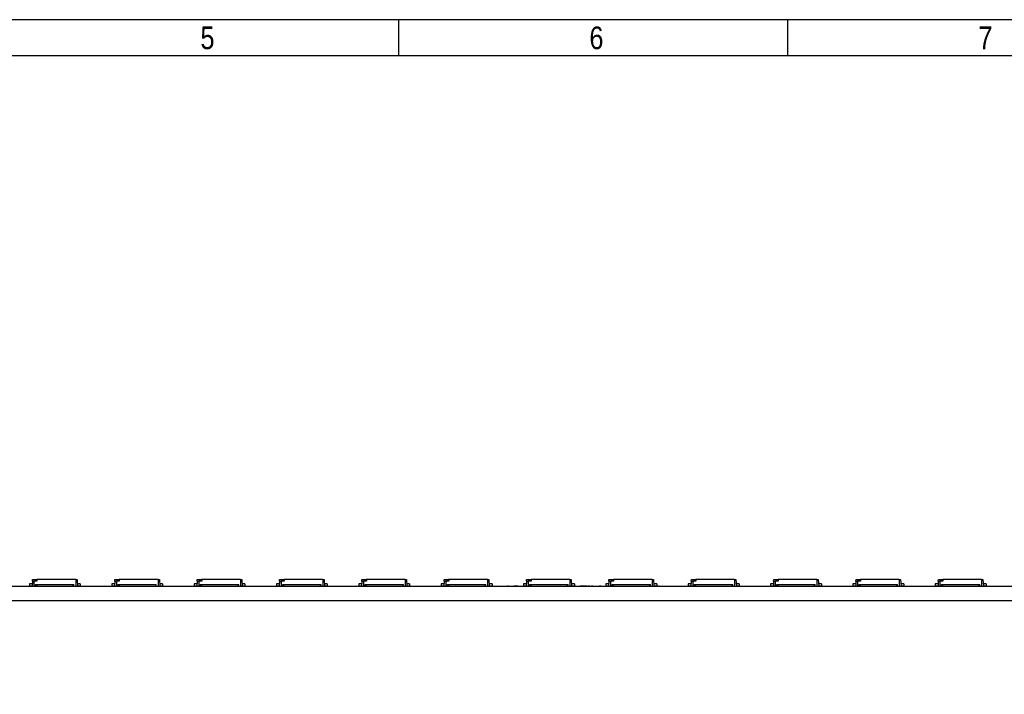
# Model space of a CAD drawing. Header units: millimetres. Extents: x 16 to 406, y 14 to 285.
# Tile 9 of 10: x 192 to 301, y 210 to 285. Entities that reach past the tile are written whole.
import ezdxf

# ---------------------------------------------------------------- set-up
doc = ezdxf.new("R2010")
doc.units = ezdxf.units.MM
for name, color, linetype in [('10', 7, 'Continuous'), ('Default', 7, 'Continuous'), ('LINLED_280X24MM_', 7, 'Continuous')]:
    doc.layers.add(name, color=color, linetype=linetype)
doc.styles.add('SEACAD_Arial', font='arial.ttf')

# ---------------------------------------------------------------- blocks, each defined once
blk = doc.blocks.new('SE1')
at = {"layer": 'LINLED_280X24MM_', "color": 7, "linetype": 'Continuous'}
for p, q in [((193.7, 222.69), (193.67, 222.14)), ((193.7, 222.69), (193.71, 222.84)), ((193.7, 222.69), (193.87, 222.69)), ((193.71, 222.84), (194.19, 222.84)), ((194.2, 222.69), (193.87, 222.69)), ((193.87, 222.69), (193.87, 222.14)), ((194.19, 222.84), (194.2, 222.69)), ((198.47, 222.84), (194.19, 222.84)), ((198.47, 222.84), (198.62, 222.84)), ((198.47, 222.84), (198.47, 222.14)), ((198.62, 222.84), (198.67, 222.14)), ((202.78, 222.69), (202.75, 222.14)), ((202.78, 222.69), (202.79, 222.84)), ((202.78, 222.69), (202.95, 222.69)), ((202.79, 222.84), (203.27, 222.84)), ((203.28, 222.69), (202.95, 222.69)), ((202.95, 222.69), (202.95, 222.14)), ((203.27, 222.84), (203.28, 222.69)), ((207.55, 222.84), (203.27, 222.84)), ((207.55, 222.84), (207.7, 222.84)), ((207.55, 222.84), (207.55, 222.14)), ((207.7, 222.84), (207.75, 222.14)), ((211.86, 222.69), (211.83, 222.14)), ((211.86, 222.69), (211.87, 222.84)), ((211.86, 222.69), (212.03, 222.69)), ((211.87, 222.84), (212.35, 222.84)), ((212.36, 222.69), (212.03, 222.69)), ((212.03, 222.69), (212.03, 222.14)), ((212.35, 222.84), (212.36, 222.69)), ((216.63, 222.84), (212.35, 222.84)), ((216.63, 222.84), (216.78, 222.84)), ((216.63, 222.84), (216.63, 222.14)), ((216.78, 222.84), (216.83, 222.14)), ((220.94, 222.69), (220.91, 222.14)), ((220.94, 222.69), (220.95, 222.84)), ((220.94, 222.69), (221.11, 222.69)), ((220.95, 222.84), (221.43, 222.84)), ((221.44, 222.69), (221.11, 222.69)), ((221.11, 222.69), (221.11, 222.14)), ((221.43, 222.84), (221.44, 222.69)), ((225.71, 222.84), (221.43, 222.84)), ((225.71, 222.84), (225.86, 222.84)), ((225.71, 222.84), (225.71, 222.14)), ((225.86, 222.84), (225.91, 222.14)), ((230.02, 222.69), (229.99, 222.14)), ((230.02, 222.69), (230.03, 222.84)), ((230.02, 222.69), (230.19, 222.69)), ((230.03, 222.84), (230.51, 222.84)), ((230.52, 222.69), (230.19, 222.69)), ((230.19, 222.69), (230.19, 222.14)), ((230.51, 222.84), (230.52, 222.69)), ((234.79, 222.84), (230.51, 222.84)), ((234.79, 222.84), (234.94, 222.84)), ((234.79, 222.84), (234.79, 222.14)), ((234.94, 222.84), (234.99, 222.14)), ((239.1, 222.69), (239.07, 222.14)), ((239.1, 222.69), (239.11, 222.84)), ((239.1, 222.69), (239.27, 222.69)), ((239.11, 222.84), (239.59, 222.84)), ((239.6, 222.69), (239.27, 222.69)), ((239.27, 222.69), (239.27, 222.14)), ((239.59, 222.84), (239.6, 222.69)), ((243.87, 222.84), (239.59, 222.84)), ((243.87, 222.84), (244.02, 222.84)), ((243.87, 222.84), (243.87, 222.14)), ((244.02, 222.84), (244.07, 222.14)), ((248.18, 222.69), (248.15, 222.14)), ((248.18, 222.69), (248.19, 222.84)), ((248.18, 222.69), (248.35, 222.69)), ((248.19, 222.84), (248.67, 222.84)), ((248.68, 222.69), (248.35, 222.69)), ((248.35, 222.69), (248.35, 222.14)), ((248.67, 222.84), (248.68, 222.69)), ((252.95, 222.84), (248.67, 222.84)), ((252.95, 222.84), (253.1, 222.84)), ((252.95, 222.84), (252.95, 222.14)), ((253.1, 222.84), (253.15, 222.14)), ((257.26, 222.69), (257.23, 222.14)), ((257.26, 222.69), (257.27, 222.84)), ((257.26, 222.69), (257.43, 222.69)), ((257.27, 222.84), (257.75, 222.84)), ((257.76, 222.69), (257.43, 222.69)), ((257.43, 222.69), (257.43, 222.14)), ((257.75, 222.84), (257.76, 222.69)), ((262.03, 222.84), (257.75, 222.84)), ((262.03, 222.84), (262.18, 222.84)), ((262.03, 222.84), (262.03, 222.14)), ((262.18, 222.84), (262.23, 222.14)), ((266.34, 222.69), (266.31, 222.14)), ((266.34, 222.69), (266.35, 222.84)), ((266.34, 222.69), (266.51, 222.69)), ((266.35, 222.84), (266.83, 222.84)), ((266.84, 222.69), (266.51, 222.69)), ((266.51, 222.69), (266.51, 222.14)), ((266.83, 222.84), (266.84, 222.69)), ((271.11, 222.84), (266.83, 222.84)), ((271.11, 222.84), (271.26, 222.84)), ((271.11, 222.84), (271.11, 222.14)), ((271.26, 222.84), (271.31, 222.14)), ((275.42, 222.69), (275.39, 222.14)), ((275.42, 222.69), (275.43, 222.84)), ((275.42, 222.69), (275.59, 222.69)), ((275.43, 222.84), (275.91, 222.84)), ((275.92, 222.69), (275.59, 222.69)), ((275.59, 222.69), (275.59, 222.14)), ((275.91, 222.84), (275.92, 222.69)), ((280.19, 222.84), (275.91, 222.84)), ((280.19, 222.84), (280.34, 222.84)), ((280.19, 222.84), (280.19, 222.14)), ((280.34, 222.84), (280.39, 222.14)), ((284.5, 222.69), (284.47, 222.14)), ((284.5, 222.69), (284.51, 222.84)), ((284.5, 222.69), (284.67, 222.69)), ((284.51, 222.84), (284.99, 222.84)), ((285, 222.69), (284.67, 222.69)), ((284.67, 222.69), (284.67, 222.14)), ((284.99, 222.84), (285, 222.69)), ((289.27, 222.84), (284.99, 222.84)), ((289.27, 222.84), (289.42, 222.84)), ((289.27, 222.84), (289.27, 222.14)), ((289.42, 222.84), (289.47, 222.14)), ((293.58, 222.69), (293.55, 222.14)), ((293.58, 222.69), (293.59, 222.84)), ((293.58, 222.69), (293.75, 222.69)), ((293.59, 222.84), (294.07, 222.84)), ((294.08, 222.69), (293.75, 222.69)), ((293.75, 222.69), (293.75, 222.14)), ((294.07, 222.84), (294.08, 222.69)), ((298.35, 222.84), (294.07, 222.84)), ((298.35, 222.84), (298.5, 222.84)), ((298.35, 222.84), (298.35, 222.14)), ((298.5, 222.84), (298.55, 222.14)), ((69.79, 222.14), (349.79, 222.14)), ((193.68, 222.39), (193.37, 222.39)), ((193.37, 222.39), (193.37, 222.14)), ((193.67, 222.14), (193.37, 222.14)), ((194.07, 222.14), (194.05, 222.29)), ((194.05, 222.29), (194.17, 222.29)), ((194.17, 222.29), (198.17, 222.29)), ((194.17, 222.29), (194.17, 222.14)), ((198.17, 222.29), (198.28, 222.29)), ((198.17, 222.29), (198.17, 222.14)), ((198.27, 222.14), (198.28, 222.29)), ((198.97, 222.39), (198.65, 222.39)), ((198.97, 222.14), (198.67, 222.14)), ((198.97, 222.39), (198.97, 222.14)), ((202.76, 222.39), (202.45, 222.39)), ((202.45, 222.39), (202.45, 222.14)), ((202.75, 222.14), (202.45, 222.14)), ((203.15, 222.14), (203.13, 222.29)), ((203.13, 222.29), (203.25, 222.29)), ((203.25, 222.29), (207.25, 222.29)), ((203.25, 222.29), (203.25, 222.14)), ((207.25, 222.29), (207.36, 222.29)), ((207.25, 222.29), (207.25, 222.14)), ((207.35, 222.14), (207.36, 222.29)), ((208.05, 222.39), (207.73, 222.39)), ((208.05, 222.14), (207.75, 222.14)), ((208.05, 222.39), (208.05, 222.14)), ((211.84, 222.39), (211.53, 222.39)), ((211.53, 222.39), (211.53, 222.14)), ((211.83, 222.14), (211.53, 222.14)), ((212.23, 222.14), (212.21, 222.29)), ((212.21, 222.29), (212.33, 222.29)), ((212.33, 222.29), (216.33, 222.29)), ((212.33, 222.29), (212.33, 222.14)), ((216.33, 222.29), (216.44, 222.29)), ((216.33, 222.29), (216.33, 222.14)), ((216.43, 222.14), (216.44, 222.29)), ((217.13, 222.39), (216.81, 222.39)), ((217.13, 222.14), (216.83, 222.14)), ((217.13, 222.39), (217.13, 222.14)), ((220.92, 222.39), (220.61, 222.39)), ((220.61, 222.39), (220.61, 222.14)), ((220.91, 222.14), (220.61, 222.14)), ((221.31, 222.14), (221.29, 222.29)), ((221.29, 222.29), (221.41, 222.29)), ((221.41, 222.29), (225.41, 222.29)), ((221.41, 222.29), (221.41, 222.14)), ((225.41, 222.29), (225.52, 222.29)), ((225.41, 222.29), (225.41, 222.14)), ((225.51, 222.14), (225.52, 222.29)), ((226.21, 222.39), (225.89, 222.39)), ((226.21, 222.14), (225.91, 222.14)), ((226.21, 222.39), (226.21, 222.14)), ((230, 222.39), (229.69, 222.39)), ((229.69, 222.39), (229.69, 222.14)), ((229.99, 222.14), (229.69, 222.14)), ((230.39, 222.14), (230.37, 222.29)), ((230.37, 222.29), (230.49, 222.29)), ((230.49, 222.29), (234.49, 222.29)), ((230.49, 222.29), (230.49, 222.14)), ((234.49, 222.29), (234.6, 222.29)), ((234.49, 222.29), (234.49, 222.14)), ((234.59, 222.14), (234.6, 222.29)), ((235.29, 222.39), (234.97, 222.39)), ((235.29, 222.14), (234.99, 222.14)), ((235.29, 222.39), (235.29, 222.14)), ((239.08, 222.39), (238.77, 222.39)), ((238.77, 222.39), (238.77, 222.14)), ((239.07, 222.14), (238.77, 222.14)), ((239.47, 222.14), (239.45, 222.29)), ((239.45, 222.29), (239.57, 222.29)), ((239.57, 222.29), (243.57, 222.29)), ((239.57, 222.29), (239.57, 222.14)), ((243.57, 222.29), (243.68, 222.29)), ((243.57, 222.29), (243.57, 222.14)), ((243.67, 222.14), (243.68, 222.29)), ((244.37, 222.39), (244.05, 222.39)), ((244.37, 222.14), (244.07, 222.14)), ((244.37, 222.39), (244.37, 222.14)), ((244.4, 222.14), (244.4, 222.14)), ((244.4, 222.14), (244.4, 222.14)), ((244.57, 222.14), (244.57, 222.14)), ((245.35, 222.14), (245.35, 222.14)), ((245.35, 222.14), (245.35, 222.14)), ((245.47, 222.14), (245.47, 222.14)), ((246.2, 222.14), (246.07, 222.14)), ((246.07, 222.14), (246.07, 222.14)), ((246.2, 222.14), (246.2, 222.14)), ((246.91, 222.14), (246.78, 222.14)), ((246.78, 222.14), (246.78, 222.14)), ((247.05, 222.14), (246.91, 222.14)), ((246.91, 222.14), (246.91, 222.14)), ((247.05, 222.14), (247.05, 222.14)), ((247.21, 222.14), (247.05, 222.14)), ((247.05, 222.14), (247.05, 222.14)), ((247.21, 222.14), (247.21, 222.14)), ((247.27, 222.14), (247.25, 222.14)), ((247.25, 222.14), (247.25, 222.14)), ((248.16, 222.39), (247.85, 222.39)), ((247.85, 222.39), (247.85, 222.14)), ((248.15, 222.14), (247.85, 222.14)), ((248.55, 222.14), (248.53, 222.29)), ((248.53, 222.29), (248.65, 222.29)), ((248.65, 222.29), (252.65, 222.29)), ((248.65, 222.29), (248.65, 222.14)), ((252.65, 222.29), (252.76, 222.29)), ((252.65, 222.29), (252.65, 222.14)), ((252.75, 222.14), (252.76, 222.29)), ((253.45, 222.39), (253.13, 222.39)), ((253.45, 222.14), (253.15, 222.14)), ((253.45, 222.39), (253.45, 222.14)), ((253.46, 222.14), (253.45, 222.14)), ((253.46, 222.14), (253.46, 222.14)), ((254.81, 222.14), (254.09, 222.14)), ((254.09, 222.14), (254.09, 222.14)), ((254.81, 222.14), (254.81, 222.14)), ((255.12, 222.14), (254.98, 222.14)), ((254.98, 222.14), (254.98, 222.14)), ((255.12, 222.14), (255.12, 222.14)), ((255.48, 222.14), (255.34, 222.14)), ((255.34, 222.14), (255.34, 222.14)), ((255.48, 222.14), (255.48, 222.14)), ((256.02, 222.14), (256.02, 222.14)), ((256.02, 222.14), (256.02, 222.14)), ((256.38, 222.14), (256.24, 222.14)), ((256.24, 222.14), (256.24, 222.14)), ((256.38, 222.14), (256.38, 222.14)), ((257.24, 222.39), (256.93, 222.39)), ((256.93, 222.39), (256.93, 222.14)), ((257.23, 222.14), (256.93, 222.14)), ((257.63, 222.14), (257.61, 222.29)), ((257.61, 222.29), (257.73, 222.29)), ((257.73, 222.29), (261.73, 222.29)), ((257.73, 222.29), (257.73, 222.14)), ((261.73, 222.29), (261.84, 222.29)), ((261.73, 222.29), (261.73, 222.14)), ((261.83, 222.14), (261.84, 222.29)), ((262.53, 222.39), (262.21, 222.39)), ((262.53, 222.14), (262.23, 222.14)), ((262.24, 222.14), (262.24, 222.14)), ((262.45, 222.14), (262.45, 222.14)), ((262.53, 222.39), (262.53, 222.14)), ((262.59, 222.14), (262.53, 222.14)), ((262.59, 222.14), (262.59, 222.14)), ((262.79, 222.14), (262.73, 222.14)), ((262.73, 222.14), (262.73, 222.14)), ((262.81, 222.14), (262.81, 222.14)), ((266.32, 222.39), (266.01, 222.39)), ((266.01, 222.39), (266.01, 222.14)), ((266.31, 222.14), (266.01, 222.14)), ((266.71, 222.14), (266.69, 222.29)), ((266.69, 222.29), (266.81, 222.29)), ((266.81, 222.29), (270.81, 222.29)), ((266.81, 222.29), (266.81, 222.14)), ((270.81, 222.29), (270.92, 222.29)), ((270.81, 222.29), (270.81, 222.14)), ((270.91, 222.14), (270.92, 222.29)), ((271.61, 222.39), (271.29, 222.39)), ((271.61, 222.14), (271.31, 222.14)), ((271.61, 222.39), (271.61, 222.14)), ((275.4, 222.39), (275.09, 222.39)), ((275.09, 222.39), (275.09, 222.14)), ((275.39, 222.14), (275.09, 222.14)), ((275.79, 222.14), (275.77, 222.29)), ((275.77, 222.29), (275.89, 222.29)), ((275.89, 222.29), (279.89, 222.29)), ((275.89, 222.29), (275.89, 222.14)), ((279.89, 222.29), (280, 222.29)), ((279.89, 222.29), (279.89, 222.14)), ((279.99, 222.14), (280, 222.29)), ((280.69, 222.39), (280.37, 222.39)), ((280.69, 222.14), (280.39, 222.14)), ((280.69, 222.39), (280.69, 222.14)), ((284.48, 222.39), (284.17, 222.39)), ((284.17, 222.39), (284.17, 222.14)), ((284.47, 222.14), (284.17, 222.14)), ((284.87, 222.14), (284.85, 222.29)), ((284.85, 222.29), (284.97, 222.29)), ((284.97, 222.29), (288.97, 222.29)), ((284.97, 222.29), (284.97, 222.14)), ((288.97, 222.29), (289.08, 222.29)), ((288.97, 222.29), (288.97, 222.14)), ((289.07, 222.14), (289.08, 222.29)), ((289.77, 222.39), (289.45, 222.39)), ((289.77, 222.14), (289.47, 222.14)), ((289.77, 222.39), (289.77, 222.14)), ((293.56, 222.39), (293.25, 222.39)), ((293.25, 222.39), (293.25, 222.14)), ((293.55, 222.14), (293.25, 222.14)), ((293.95, 222.14), (293.93, 222.29)), ((293.93, 222.29), (294.05, 222.29)), ((294.05, 222.29), (298.05, 222.29)), ((294.05, 222.29), (294.05, 222.14)), ((298.05, 222.29), (298.16, 222.29)), ((298.05, 222.29), (298.05, 222.14)), ((298.15, 222.14), (298.16, 222.29)), ((298.85, 222.39), (298.53, 222.39)), ((298.85, 222.14), (298.55, 222.14)), ((298.85, 222.39), (298.85, 222.14)), ((69.79, 220.54), (349.79, 220.54))]:
    blk.add_line(p, q, dxfattribs=at)
blk.add_arc((256.67, 194.1), 28.05, 89.4838, 89.4845, dxfattribs=at)

msp = doc.modelspace()

# ---------------------------------------------------------------- linework, layer by layer
at = {"layer": '10', "color": 7, "linetype": 'Continuous'}
for p, q in [((234.111, 280.578), (234.111, 284.578)), ((277, 280.578), (277, 284.578)), ((405.666, 280.578), (19.666, 280.578))]:
    msp.add_line(p, q, dxfattribs=at)
msp.add_lwpolyline([(405.666, 13.577), (405.666, 284.577), (15.666, 284.577), (15.666, 13.577), (405.666, 13.577)], dxfattribs=at)

# ---------------------------------------------------------------- block references
at = {"layer": 'Default'}
msp.add_blockref('SE1', (0, 0), dxfattribs=at)

# ---------------------------------------------------------------- texts
at = {"layer": '10', "char_height": 2.5, "width": 1.52175, "attachment_point": 1, "style": 'SEACAD_Arial'}
for s, insert in [('{\\farial rounded mt|b0||i0||c0|p34;\\C7;\\H2.50000002;\\W0.8;5}', (212.222, 283.828)), ('{\\farial rounded mt|b0||i0||c0|p34;\\C7;\\H2.50000002;\\W0.8;6}', (255.11, 283.828)), ('{\\farial rounded mt|b0||i0||c0|p34;\\C7;\\H2.50000002;\\W0.8;7}', (297.999, 283.828))]:
    msp.add_mtext(s, dxfattribs=dict(at, insert=insert))

doc.saveas('drawing.dxf')
